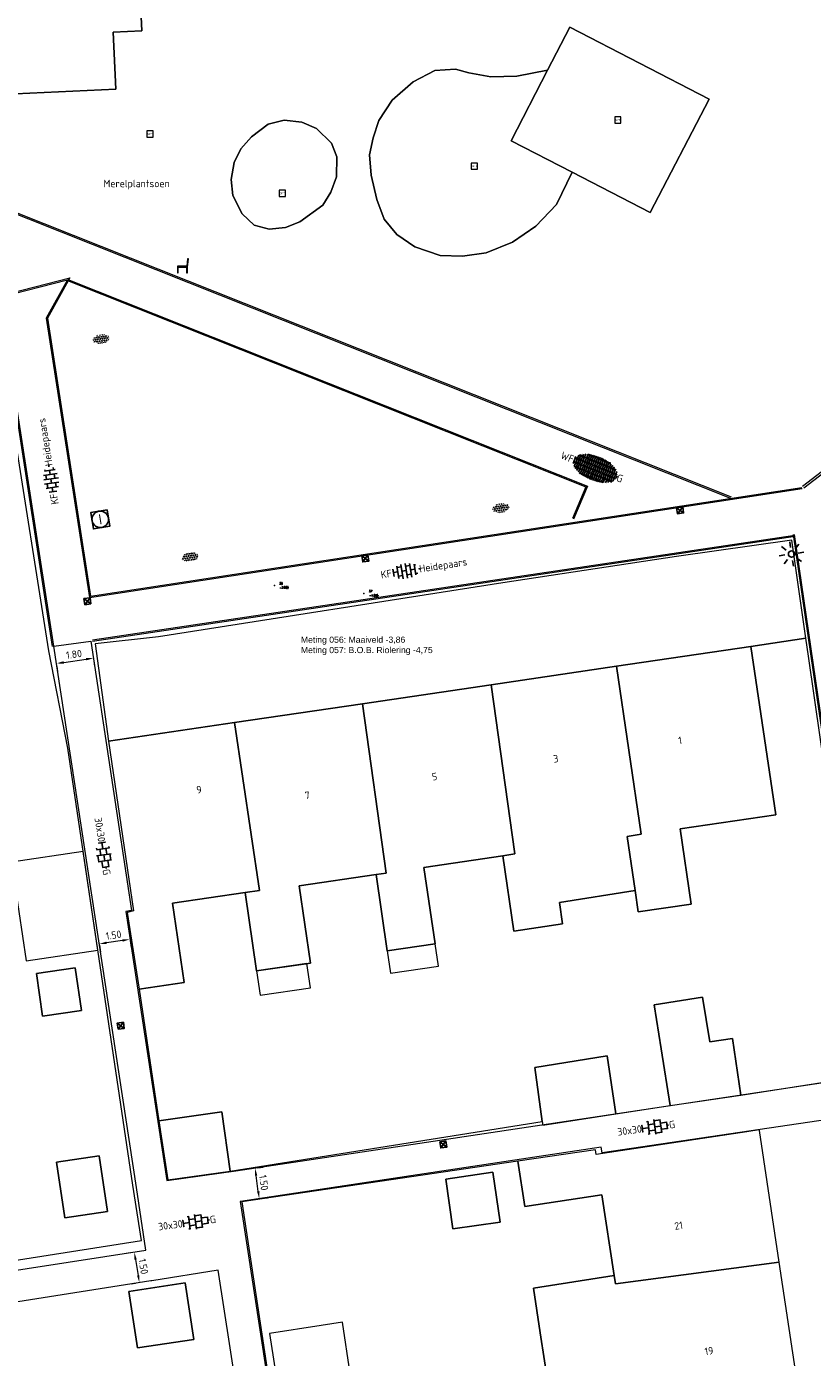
# Model space of a CAD drawing. Header units: metres. Extents: x 102746 to 103541, y 468531 to 469408.
# Tile 12 of 87: x 103033 to 103071, y 468798 to 468862. Entities that reach past the tile are written whole.
import ezdxf
from ezdxf.enums import TextEntityAlignment as Align

# ---------------------------------------------------------------- set-up
doc = ezdxf.new("R2010")
doc.units = ezdxf.units.M
doc.linetypes.add('VH-OPSLUITBAND_100X200', pattern=[16, 8, -2, 4, -2])
doc.linetypes.add('VH-OPSLUITBAND_60X200', pattern=[12, 6, -2, 2, -2])
doc.layers.get('0').update_dxf_attribs({"lineweight": 25})
for name, color, linetype, lineweight in [('B-RO-GR-SIERPLANTSOEN-S', 90, 'Continuous', 25), ('B-RO-IE-MEUBILAIR_WEGMEUBILAIR-S', 7, 'Continuous', 25), ('B-RO-OG-BGT-G', 253, 'Continuous', 13), ('B-RO-RI-GWA_RIOOLPUT-S', 30, 'Continuous', 25), ('B-RO-RI-HWA_KOLK-S', 150, 'Continuous', 25), ('B-RO-VH-KANTOPSLUITING_ACHTERKANTBAND-G', 253, 'Continuous', 18), ('B-RO-VH-KANTOPSLUITING_OPSLUITBAND_100X200-G', 150, 'VH-OPSLUITBAND_100X200', 18), ('B-RO-VH-KANTOPSLUITING_OPSLUITBAND_60X200-G', 150, 'VH-OPSLUITBAND_60X200', 18), ('B-RO-VH-VERHARDING-G', 252, 'Continuous', 18), ('B-RO-VH-VERHARDING_BETONSTRAATSTEEN-S', 252, 'Continuous', 25), ('B-RO-VH-VERHARDING_STRAATBAKSTEEN-S', 252, 'Continuous', 25), ('B-RO-VH-VERHARDING_TEGEL_BETON-S', 252, 'Continuous', 25), ('CALQUE_PTTOPO_ALT', 7, 'Continuous', 0), ('CALQUE_PTTOPO_MAT', 7, 'Continuous', 0), ('PTTOPO', 7, 'Continuous', 0), ('X-XX-AL-M', 7, 'Continuous', 18)]:
    doc.layers.add(name, color=color, linetype=linetype, lineweight=lineweight)
doc.styles.add('ARIAL', font='arial.ttf')
doc.styles.add('NLCS-ISO', font='txt')
doc.styles.add('NLCS-ISO-M200-T18', font='txt', dxfattribs={"height": 0.36})
doc.styles.add('Style-STANDARD', font='STANDARD.shx')
doc.dimstyles.new('NLCS-M200-T18-PIJL_L2_H1', dxfattribs={"dimscale": 0.2, "dimtxt": 2.5, "dimasz": 1.8, "dimexe": 2, "dimexo": 2, "dimgap": 0.7, "dimtad": 1, "dimzin": 0, "dimdsep": 46, "dimtxsty": 'NLCS-ISO-M200-T18', "dimcen": 0, "dimdle": 2, "dimclrd": 256, "dimclre": 256, "dimclrt": 256, "dimadec": 1, "dimazin": 0, "dimtfac": 1, "dimtdec": 3, "dimtofl": 0, "dimtmove": 0, "dimatfit": 3, "dimfxl": 2, "dimfxlon": 1, "dimtfillclr": 256, "dimtolj": 1, "dimtzin": 0, "dimlwd": -1, "dimlwe": -1, "dimarcsym": 0})

# ---------------------------------------------------------------- blocks, each defined once
blk = doc.blocks.new('SIE-WEG_SPEELTOESTEL-SO')
at = {"flags": 128}
blk.add_lwpolyline([(-0.75, -0.75), (0.75, -0.75), (0.75, 0.75), (-0.75, 0.75)], close=True, dxfattribs=at)
at = {"style": 'NLCS-ISO'}
blk.add_text('SPT', height=0.45, dxfattribs=at).set_placement((0, 0), align=Align.MIDDLE_CENTER)
blk = doc.blocks.new('SIE-WEG_ZITBANK-SO')
at = {"color": 0, "linetype": 'ByBlock', "lineweight": 18}
blk.add_lwpolyline([(-0.9124999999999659, -1.631292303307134), (-0.9124999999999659, -0.1999999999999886), (1.087500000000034, -0.1999999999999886), (1.087500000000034, -1.631292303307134), (1.287500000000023, -1.631292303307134), (1.287500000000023, -0.2124515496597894), (1.536122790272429, 1.776530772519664), (1.334566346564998, 1.776530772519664), (1.112500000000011, 0), (-1.112499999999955, 0), (-1.112499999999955, -1.631292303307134)], close=True, dxfattribs=at)
blk = doc.blocks.new('B-SRI-KOLK_STRAAT_300X300-SO')
for p, q in [((-0.7500000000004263, 2.842170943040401e-13), (0.7499999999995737, 1.500000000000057)), ((0.7499999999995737, 2.842170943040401e-13), (-0.7500000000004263, 1.500000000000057))]:
    blk.add_line(p, q)
at = {"flags": 128}
blk.add_lwpolyline([(-0.7500000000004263, 2.842170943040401e-13), (0.7499999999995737, 2.842170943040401e-13), (0.7499999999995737, 1.500000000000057), (-0.7500000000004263, 1.500000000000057)], close=True, dxfattribs=at)
blk = doc.blocks.new('SVH-BSS_KEIFORMAAT_HALFST_KL-SO')
for p, q in [((-3.149999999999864, -1.002284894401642), (-3.149999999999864, 0.8312019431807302)), ((-3.149999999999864, 0), (-2.099999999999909, 0)), ((-2.099999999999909, -1.587293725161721), (-2.099999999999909, 1.416210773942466)), ((-2.100000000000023, 1.049999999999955), (-1.050000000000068, 1.049999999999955)), ((-1.049999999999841, -1.832032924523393), (-1.049999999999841, 1.660949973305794)), ((-1.049999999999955, 0), (0, 0)), ((1.13686837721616e-13, -1.881463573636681), (1.13686837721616e-13, 1.71038062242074)), ((-1.13686837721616e-13, 1.049999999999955), (1.049999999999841, 1.049999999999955)), ((1.050000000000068, -1.753045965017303), (1.050000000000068, 1.581963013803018)), ((1.049999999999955, 0), (2.099999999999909, 0)), ((2.100000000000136, -1.39547945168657), (2.100000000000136, 1.224396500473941)), ((2.099999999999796, 1.049999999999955), (2.405710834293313, 1.049999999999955)), ((3.150000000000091, -0.2628407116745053), (3.150000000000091, 0.09175776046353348)), ((3.149999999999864, 0), (3.162673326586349, 0)), ((-2.100000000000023, -1.050000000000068), (-1.050000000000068, -1.050000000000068)), ((-1.13686837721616e-13, -1.050000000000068), (1.049999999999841, -1.050000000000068)), ((2.099999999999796, -1.050000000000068), (2.638053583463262, -1.050000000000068))]:
    blk.add_line(p, q)
at = {"style": 'NLCS-ISO'}
blk.add_attdef('FORMAAT', text='', height=1.8, dxfattribs=at).set_placement((-3.623289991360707, -0.08554147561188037), align=Align.MIDDLE_RIGHT)
blk.add_attdef('KLEUR', text='', height=1.8, dxfattribs=at).set_placement((3.166509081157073, -0.08554147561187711), align=Align.MIDDLE_LEFT)
at = {"style": 'NLCS-ISO', "flags": 1}
blk.add_attdef('FUNCTIE', text='', height=1.8, dxfattribs=at).set_placement((0.1159930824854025, -3.584775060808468), align=Align.MIDDLE_CENTER)
blk = doc.blocks.new('SVH-SBS_WAALFORMAAT_HALFST-SO')
at = {"ltscale": 0.1}
for p, q in [((-5.693991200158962, 3.507644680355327), (-5.5, 3.507644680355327)), ((-5.5, 2.038013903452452), (-5.5, 3.906192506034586)), ((-5, 1.460024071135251), (-5, 4.484182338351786)), ((-5, 3.507644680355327), (-4.5, 3.507644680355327)), ((-4.5, 1.084720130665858), (-4.5, 4.85948627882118)), ((-4.5, 4.507644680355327), (-4, 4.507644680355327)), ((-4, 0.8041508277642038), (-4, 5.140055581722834)), ((-4, 3.507644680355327), (-3.5, 3.507644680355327)), ((-3.5, 0.5846796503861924), (-3.5, 5.359526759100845)), ((-3.5, 4.507644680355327), (-3, 4.507644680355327)), ((-3, 0.4105536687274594), (-3, 5.533652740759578)), ((-3, 5.507644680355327), (-2.5, 5.507644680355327)), ((-3, 3.507644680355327), (-2.5, 3.507644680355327)), ((-2.5, 0.2729826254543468), (-2.5, 5.671223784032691)), ((-2.5, 4.507644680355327), (-2, 4.507644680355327)), ((-2, 0.166583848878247), (-2, 5.777622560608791)), ((-2, 5.507644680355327), (-1.5, 5.507644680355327)), ((-2, 3.507644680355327), (-1.5, 3.507644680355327)), ((-1.5, 0.08790541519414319), (-1.5, 5.856300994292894)), ((-1.5, 4.507644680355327), (-1, 4.507644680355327)), ((-1, 0.0347189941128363), (-1, 5.909487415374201)), ((-1, 5.507644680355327), (-0.5, 5.507644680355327)), ((-1, 3.507644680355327), (-0.5, 3.507644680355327)), ((-0.5, 0.005653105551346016), (-0.5, 5.938553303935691)), ((-0.5, 4.507644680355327), (0, 4.507644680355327)), ((0, 0), (0, 5.944206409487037)), ((0, 5.507644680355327), (0.5, 5.507644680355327)), ((0, 3.507644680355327), (0.5, 3.507644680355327)), ((0.5, 0.01762528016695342), (0.5, 5.926581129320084)), ((0.5, 4.507644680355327), (1, 4.507644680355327)), ((1, 0.05895143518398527), (1, 5.885254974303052)), ((1, 5.507644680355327), (1.5, 5.507644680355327)), ((1, 3.507644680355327), (1.5, 3.507644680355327)), ((1.5, 0.1250103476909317), (1.5, 5.819196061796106)), ((1.5, 4.507644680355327), (2, 4.507644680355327)), ((2, 0.2175808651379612), (2, 5.726625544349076)), ((2, 5.507644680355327), (2.5, 5.507644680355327)), ((2, 3.507644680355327), (2.5, 3.507644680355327)), ((2.5, 0.3394581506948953), (2.5, 5.604748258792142)), ((2.5, 4.507644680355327), (3, 4.507644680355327)), ((3, 0.4949641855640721), (3, 5.449242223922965)), ((3, 3.507644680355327), (3.5, 3.507644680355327)), ((3.5, 0.6909660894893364), (3.5, 5.253240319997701)), ((3.5, 4.507644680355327), (4, 4.507644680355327)), ((4, 0.9391431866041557), (4, 5.005063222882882)), ((4, 3.507644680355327), (4.5, 3.507644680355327)), ((4.5, 1.262063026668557), (4.5, 4.682143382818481)), ((4.5, 4.507644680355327), (4.716561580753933, 4.507644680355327)), ((5, 1.716109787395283), (5, 4.228096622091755)), ((5, 3.507644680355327), (5.437210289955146, 3.507644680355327)), ((5.5, 2.6675172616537), (5.5, 3.276689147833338)), ((-5.5, 2.507644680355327), (-5, 2.507644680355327)), ((-5, 1.507644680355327), (-4.5, 1.507644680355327)), ((-4.5, 2.507644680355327), (-4, 2.507644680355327)), ((-4, 1.507644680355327), (-3.5, 1.507644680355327)), ((-3.5, 2.507644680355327), (-3, 2.507644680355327)), ((-3.292851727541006, 0.5076446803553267), (-3, 0.5076446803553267)), ((-3, 1.507644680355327), (-2.5, 1.507644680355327)), ((-2.5, 2.507644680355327), (-2, 2.507644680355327)), ((-2.5, 0.5076446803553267), (-2, 0.5076446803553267)), ((-2, 1.507644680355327), (-1.5, 1.507644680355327)), ((-1.5, 2.507644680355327), (-1, 2.507644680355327)), ((-1.5, 0.5076446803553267), (-1, 0.5076446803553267)), ((-1, 1.507644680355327), (-0.5, 1.507644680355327)), ((-0.5, 2.507644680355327), (0, 2.507644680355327)), ((-0.5, 0.5076446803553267), (0, 0.5076446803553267)), ((0, 1.507644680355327), (0.5, 1.507644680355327)), ((0.5, 2.507644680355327), (1, 2.507644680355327)), ((0.5, 0.5076446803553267), (1, 0.5076446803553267)), ((1, 1.507644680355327), (1.5, 1.507644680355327)), ((1.5, 2.507644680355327), (2, 2.507644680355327)), ((1.5, 0.5076446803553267), (2, 0.5076446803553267)), ((2, 1.507644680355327), (2.5, 1.507644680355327)), ((2.5, 2.507644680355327), (3, 2.507644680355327)), ((2.5, 0.5076446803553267), (3, 0.5076446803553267)), ((3, 1.507644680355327), (3.5, 1.507644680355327)), ((3.5, 2.507644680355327), (4, 2.507644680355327)), ((4, 1.507644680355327), (4.5, 1.507644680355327)), ((4.5, 2.507644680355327), (5, 2.507644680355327))]:
    blk.add_line(p, q, dxfattribs=at)
for centre in [(-5.25, 3.507644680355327), (-4.75, 4.507644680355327), (-4.25, 3.507644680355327), (-3.75, 4.507644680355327), (-3.25, 3.507644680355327), (-2.75, 4.507644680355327), (-2.25, 5.507644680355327), (-2.25, 3.507644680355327), (-1.75, 4.507644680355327), (-1.25, 5.507644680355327), (-1.25, 3.507644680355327), (-0.75, 4.507644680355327), (-0.25, 5.507644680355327), (-0.25, 3.507644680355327), (0.25, 4.507644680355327), (0.75, 5.507644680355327), (0.75, 3.507644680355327), (1.25, 4.507644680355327), (1.75, 5.507644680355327), (1.75, 3.507644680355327), (2.25, 4.507644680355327), (2.75, 5.507644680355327), (2.75, 3.507644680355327), (3.25, 4.507644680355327), (3.75, 3.507644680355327), (4.25, 4.507644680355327), (4.75, 3.507644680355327), (-4.75, 2.507644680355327), (-4.25, 1.507644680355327), (-3.75, 2.507644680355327), (-3.25, 1.507644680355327), (-2.75, 2.507644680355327), (-2.75, 0.5076446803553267), (-2.25, 1.507644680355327), (-1.75, 2.507644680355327), (-1.75, 0.5076446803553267), (-1.25, 1.507644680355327), (-0.75, 2.507644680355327), (-0.75, 0.5076446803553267), (-0.25, 1.507644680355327), (0.25, 2.507644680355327), (0.25, 0.5076446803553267), (0.75, 1.507644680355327), (1.25, 2.507644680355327), (1.25, 0.5076446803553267), (1.75, 1.507644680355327), (2.25, 2.507644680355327), (2.25, 0.5076446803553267), (2.75, 1.507644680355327), (3.25, 2.507644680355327), (3.75, 1.507644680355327), (4.25, 2.507644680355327), (4.75, 1.507644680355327), (5.25, 2.507644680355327)]:
    blk.add_circle(centre, 0.08813061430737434, dxfattribs=at)
at = {"style": 'NLCS-ISO'}
blk.add_attdef('FORMAAT', text='', height=1.8, dxfattribs=at).set_placement((-5.793991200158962, 2.972103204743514), align=Align.MIDDLE_RIGHT)
blk.add_attdef('KLEUR', text='', height=1.8, dxfattribs=at).set_placement((5.6, 2.972103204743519), align=Align.MIDDLE_LEFT)
at = {"style": 'NLCS-ISO', "flags": 1}
blk.add_attdef('FUNCTIE', text='', height=1.8, dxfattribs=at).set_placement((0.1159930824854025, -3.584775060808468), align=Align.MIDDLE_CENTER)
blk = doc.blocks.new('SVH-TEGEL_300X300_DUN_HALFST_KL-SO')
for p, q in [((-3.08021532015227, 0.7500000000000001), (-2.999999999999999, 0.7500000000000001)), ((-2.999999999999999, -0.8349495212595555), (-2.999999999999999, 0.834949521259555)), ((-2.999999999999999, 0), (-1.499999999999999, 0)), ((-1.83708385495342, 1.5), (-1.499999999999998, 1.5)), ((-1.499999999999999, -1.600165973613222), (-1.499999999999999, 1.600165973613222)), ((-1.499999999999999, 0.7500000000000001), (1.110223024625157e-15, 0.7500000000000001)), ((1.110223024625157e-15, -1.78372119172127), (1.110223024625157e-15, 1.78372119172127)), ((2.220446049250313e-15, 1.5), (1.500000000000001, 1.5)), ((0, 0), (1.500000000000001, 0)), ((1.500000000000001, -1.600165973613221), (1.500000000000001, 1.600165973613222)), ((1.500000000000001, 0.7500000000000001), (3, 0.7500000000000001)), ((3, -0.8349495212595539), (3, 0.8349495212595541)), ((3, 0), (3.39489953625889, 0)), ((-3.08021532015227, -0.7500000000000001), (-3, -0.7500000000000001)), ((-1.837083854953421, -1.5), (-1.499999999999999, -1.5)), ((-1.5, -0.7500000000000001), (0, -0.7500000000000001)), ((1.110223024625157e-15, -1.5), (1.500000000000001, -1.5)), ((1.499999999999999, -0.7500000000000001), (3, -0.7500000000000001))]:
    blk.add_line(p, q)
at = {"style": 'NLCS-ISO'}
blk.add_attdef('FORMAAT', text='', height=1.8, dxfattribs=at).set_placement((-3.18021532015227, -2.887924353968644e-16), align=Align.MIDDLE_RIGHT)
blk.add_attdef('KLEUR', text='', height=1.8, dxfattribs=at).set_placement((3.49489953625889, -6.891423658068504e-16), align=Align.MIDDLE_LEFT)
at = {"style": 'NLCS-ISO', "flags": 1}
blk.add_attdef('FUNCTIE', text='', height=1.8, dxfattribs=at).set_placement((0.1159930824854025, -3.584775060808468), align=Align.MIDDLE_CENTER)
blk = doc.blocks.new('SGR-SIERPLANTSOEN-SO')
at = {"ltscale": 0.1}
h = blk.add_hatch(dxfattribs=at)
h.set_pattern_fill('GR-SIERPLANTSOEN', color=256, scale=0.1, style=0, pattern_type=2)
h.set_pattern_definition([(30, (-2.066961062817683, -1.090504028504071), (0.2886752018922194, 0.4999998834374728), [0.2, -0.8]), (90, (-1.980358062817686, -1.140504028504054), (-0.288675, 0.5), [0.2, -0.8]), (150, (-1.893755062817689, -1.090504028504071), (-0.5773502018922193, 1.165625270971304e-07), [0.2, -0.8])])
edge = h.paths.add_edge_path()
edge.add_ellipse((0, 0), major_axis=(1.980358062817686, 0), ratio=0.5254120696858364, start_angle=0, end_angle=360, ccw=False)
at = {"ltscale": 0.1, "style": 'NLCS-ISO'}
blk.add_attdef('TYPE', text='', height=0.5, dxfattribs=at).set_placement((3.470943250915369, -0.01606055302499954), align=Align.MIDDLE_CENTER)
blk = doc.blocks.new('B-SIE-WEG_LICHTMAST_SPOT-SO')
for p, q in [((-3.000000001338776, 4.656612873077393e-09), (-1.624763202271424, 2.328306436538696e-09)), ((-2.121320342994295, 2.121320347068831), (-1.148881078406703, 1.148881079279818)), ((-8.731149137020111e-10, 1.624763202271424), (-2.91038304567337e-10, 3.000000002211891)), ((1.148881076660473, 1.148881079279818), (2.121320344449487, 2.121320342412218)), ((-2.121320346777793, -2.121320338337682), (-1.148881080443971, -1.148881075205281)), ((-3.783497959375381e-09, -2.999999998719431), (-2.91038304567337e-09, -1.624763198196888)), ((1.148881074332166, -1.148881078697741), (2.12132034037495, -2.121320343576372)), ((1.624763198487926, -1.746229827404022e-09), (2.99999999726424, -1.164153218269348e-09))]:
    blk.add_line(p, q)
blk.add_circle((0, 0), 0.7698654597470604)
at = {"style": 'NLCS-ISO'}
blk.add_attdef('TYPE', text='', height=1.8, dxfattribs=at).set_placement((-2.91038304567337e-10, 3.000000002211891), align=Align.BOTTOM_CENTER)
blk = doc.blocks.new('*D227')
at = {"layer": 'Defpoints', "color": 0, "transparency": 16777216}
for p in [(103038.3265210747, 468802.9667029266, -3.71768039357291), (103038.0187656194, 468801.3942105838), (103038.5755320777, 468801.4879669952, -3.71768039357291)]:
    blk.add_point(p, dxfattribs=at)
at = {"layer": 'X-XX-AL-M', "transparency": 16777216}
for p, q in [((103037.5734371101, 468802.8398877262), (103037.375308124, 468802.806523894)), ((103037.8295349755, 468802.517944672), (103037.9589852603, 468801.749212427)), ((103037.8224481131, 468801.3611517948), (103037.624319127, 468801.3277879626))]:
    blk.add_line(p, q, dxfattribs=at)
for points in [[(103037.8887019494, 468802.5279080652), (103037.7703680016, 468802.5079812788), (103037.7697546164, 468802.8729465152)], [(103038.0181522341, 468801.7591758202), (103037.8998182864, 468801.7392490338), (103038.0187656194, 468801.3942105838)]]:
    blk.add_solid(points, dxfattribs=at)
at = {"layer": 'X-XX-AL-M', "transparency": 16777216, "insert": (103038.2098173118, 468802.1867166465), "char_height": 0.36, "attachment_point": 5, "rotation": 279.55861728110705, "style": 'NLCS-ISO-M200-T18'}
blk.add_mtext('\\A1;1.50', dxfattribs=at)
blk = doc.blocks.new('*D229')
at = {"layer": 'Defpoints', "color": 0, "transparency": 16777216}
for p in [(103042.6838113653, 468806.8146466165, -3.71768039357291), (103043.6163602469, 468806.9447362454), (103042.8910357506, 468805.3291564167, -3.71768039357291)]:
    blk.add_point(p, dxfattribs=at)
at = {"layer": 'X-XX-AL-M', "transparency": 16777216}
for p, q in [((103043.7435770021, 468806.9624828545), (103044.012524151, 468807.0000007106)), ((103043.7738466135, 468805.8157935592), (103043.6660982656, 468806.5881887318)), ((103043.9508013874, 468805.4769926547), (103044.2197485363, 468805.5145105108))]:
    blk.add_line(p, q, dxfattribs=at)
for points in [[(103043.7255228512, 468806.5964784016), (103043.60667368, 468806.579899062), (103043.6163602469, 468806.9447362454)], [(103043.8332711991, 468805.824083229), (103043.7144220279, 468805.8075038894), (103043.8235846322, 468805.4592460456)]]:
    blk.add_solid(points, dxfattribs=at)
at = {"layer": 'X-XX-AL-M', "transparency": 16777216, "insert": (103044.0369035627, 468806.2462027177), "char_height": 0.36, "attachment_point": 5, "rotation": 277.94145462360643, "style": 'NLCS-ISO-M200-T18'}
blk.add_mtext('\\A1;1.50', dxfattribs=at)
blk = doc.blocks.new('*D231')
at = {"layer": 'Defpoints', "color": 0, "transparency": 16777216}
for p in [(103033.8782077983, 468832.2220261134, -3.71768039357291), (103035.6729931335, 468832.4768365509, -3.71768039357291), (103035.7910736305, 468831.6451235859)]:
    blk.add_point(p, dxfattribs=at)
at = {"layer": 'X-XX-AL-M', "transparency": 16777216}
for p, q in [((103034.3527141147, 468831.440915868), (103035.4346478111, 468831.5945208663)), ((103035.8117175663, 468831.4997157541), (103035.8472988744, 468831.2490948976)), ((103034.0169322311, 468831.2449053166), (103034.0525135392, 468830.9942844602))]:
    blk.add_line(p, q, dxfattribs=at)
for points in [[(103034.3442803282, 468831.5003201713), (103034.3611479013, 468831.3815115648), (103033.9962882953, 468831.3903131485)], [(103035.4262140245, 468831.6539251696), (103035.4430815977, 468831.5351165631), (103035.7910736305, 468831.6451235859)]]:
    blk.add_solid(points, dxfattribs=at)
at = {"layer": 'X-XX-AL-M', "transparency": 16777216, "insert": (103034.8487007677, 468831.8345413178), "char_height": 0.36, "width": 0.1295999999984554, "attachment_point": 5, "rotation": 8.080432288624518, "style": 'NLCS-ISO-M200-T18'}
blk.add_mtext('\\A1;1.80', dxfattribs=at)
blk = doc.blocks.new('*D232')
at = {"layer": 'Defpoints', "color": 0, "transparency": 16777216}
for p in [(103037.3533185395, 468819.3763183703, -3.71768039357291), (103035.8695998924, 468819.1558411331, -3.71768039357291), (103036.0703518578, 468817.8048652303)]:
    blk.add_point(p, dxfattribs=at)
at = {"layer": 'X-XX-AL-M', "transparency": 16777216}
for p, q in [((103037.1979805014, 468817.9724282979), (103036.4264418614, 468817.8577793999)), ((103037.5624145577, 468817.9691905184), (103037.6128640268, 468817.629686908)), ((103036.0786959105, 468817.7487132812), (103036.1291453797, 468817.4092096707))]:
    blk.add_line(p, q, dxfattribs=at)
for points in [[(103037.1891614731, 468818.0317766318), (103037.2067995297, 468817.9130799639), (103037.554070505, 468818.0253424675)], [(103036.4176228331, 468817.9171277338), (103036.4352608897, 468817.798431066), (103036.0703518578, 468817.8048652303)]]:
    blk.add_solid(points, dxfattribs=at)
at = {"layer": 'X-XX-AL-M', "transparency": 16777216, "insert": (103036.7651763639, 468818.2316282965), "char_height": 0.36, "attachment_point": 5, "rotation": 8.452173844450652, "style": 'NLCS-ISO-M200-T18'}
blk.add_mtext('\\A1;1.50', dxfattribs=at)
blk = doc.blocks.new('SRI-PUT_INSPECTIE-SO')
at = {"lineweight": -3, "flags": 128}
blk.add_lwpolyline([(-1.999999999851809, -2.000000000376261), (2.000000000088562, -2.000000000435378), (2.000000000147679, 1.999999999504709), (-2.00000000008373, 1.999999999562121)], close=True, dxfattribs=at)
at = {"lineweight": -3, "ltscale": 1.5}
blk.add_circle((0, -7.105427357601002e-14), 1.999999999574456, dxfattribs=at)
at = {"ltscale": 0.1, "style": 'NLCS-ISO'}
blk.add_text('I', height=2.5, dxfattribs=at).set_placement((-0.002795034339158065, -0.007140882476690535), align=Align.MIDDLE_CENTER)
blk = doc.blocks.new('PTTOPO')
at = {"layer": 'PTTOPO'}
blk.add_point((0, 0), dxfattribs=at)
at = {"layer": 'CALQUE_PTTOPO_ALT', "style": 'Style-STANDARD', "width": 0.8}
blk.add_attdef('ALT', text='', height=0.09999999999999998, dxfattribs=at).set_placement((0.25, -0.1), align=Align.MIDDLE_LEFT)
at = {"layer": 'CALQUE_PTTOPO_MAT', "style": 'Style-STANDARD', "width": 0.8}
blk.add_attdef('MAT', text='', height=0.09999999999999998, dxfattribs=at).set_placement((0.25, 0.1), align=Align.MIDDLE_LEFT)

msp = doc.modelspace()

# ---------------------------------------------------------------- linework, layer by layer
at = {"layer": 'B-RO-OG-BGT-G', "color": 252, "flags": 128}
for points in [[(103036.88, 468859.21), (103027.834, 468858.788), (103027.486, 468866.266), (103036.346, 468866.678), (103036.423, 468865.025), (103037.984, 468865.098), (103038.127, 468862.031), (103036.752, 468861.967)], [(103027.486, 468866.266), (103027.834, 468858.788), (103036.88, 468859.21), (103036.752, 468861.967), (103038.127, 468862.031), (103037.984, 468865.098), (103036.423, 468865.025), (103036.346, 468866.678)], [(103058.975, 468855.178), (103058.217, 468853.627), (103057.219, 468852.57), (103056.084, 468851.787), (103054.812, 468851.278), (103053.657, 468851.121), (103052.583, 468851.154), (103051.356, 468851.57), (103050.474, 468852.164), (103049.863, 468852.915), (103049.512, 468853.869), (103049.233, 468855.033), (103049.166, 468856.017), (103049.34, 468856.844), (103049.611, 468857.691), (103050.25, 468858.67), (103051.267, 468859.565), (103052.318, 468860.113), (103053.325, 468860.18), (103053.973, 468859.99), (103055.025, 468859.81), (103056.286, 468859.832), (103057.78, 468860.128), (103058.859, 468862.215), (103065.6, 468858.729), (103062.753, 468853.224)], [(103065.6, 468858.729), (103058.859, 468862.215), (103057.78, 468860.128), (103056.013, 468856.71), (103058.975, 468855.178), (103062.753, 468853.224)], [(103057.78, 468860.128), (103056.286, 468859.832), (103055.025, 468859.81), (103053.973, 468859.99), (103053.325, 468860.18), (103052.318, 468860.113), (103051.267, 468859.565), (103050.25, 468858.67), (103049.611, 468857.691), (103049.34, 468856.844), (103049.166, 468856.017), (103049.233, 468855.033), (103049.512, 468853.869), (103049.863, 468852.915), (103050.474, 468852.164), (103051.356, 468851.57), (103052.583, 468851.154), (103053.657, 468851.121), (103054.812, 468851.278), (103056.084, 468851.787), (103057.219, 468852.57), (103058.217, 468853.627), (103058.975, 468855.178), (103056.013, 468856.71)], [(103044.259, 468857.503), (103045.019, 468857.705), (103045.88, 468857.604), (103046.596, 468857.302), (103047.323, 468856.597), (103047.569, 468855.926), (103047.558, 468854.953), (103047.278, 468854.214), (103046.898, 468853.588), (103045.791, 468852.782), (103045.086, 468852.503), (103044.304, 468852.424), (103043.566, 468852.614), (103042.995, 468853.163), (103042.537, 468854.058), (103042.459, 468854.83), (103042.604, 468855.657), (103042.931, 468856.317), (103043.443, 468856.899)], [(103042.931, 468856.317), (103042.604, 468855.657), (103042.459, 468854.83), (103042.537, 468854.058), (103042.995, 468853.163), (103043.566, 468852.614), (103044.304, 468852.424), (103045.086, 468852.503), (103045.791, 468852.782), (103046.898, 468853.588), (103047.278, 468854.214), (103047.558, 468854.953), (103047.569, 468855.926), (103047.323, 468856.597), (103046.596, 468857.302), (103045.88, 468857.604), (103045.019, 468857.705), (103044.259, 468857.503), (103043.443, 468856.899)], [(103034.556, 468827.286), (103033.629, 468831.994), (103031.866, 468843.139), (103031.465, 468846.087), (103019.967, 468844.652), (103020.779, 468839.518), (103021.509, 468834.901), (103022.239, 468830.284), (103023.001, 468825.467), (103023.732, 468820.849), (103024.494, 468816.031), (103024.54, 468815.737), (103019.758, 468814.981), (103020.44, 468810.672), (103021.17, 468806.056), (103021.985, 468800.901), (103038.125, 468803.438), (103037.702, 468806.123)], [(103055.055, 468830.358), (103061.124, 468831.252), (103067.626, 468832.21), (103070.293, 468832.622), (103069.615, 468837.356), (103064.016, 468836.568), (103055.622, 468835.298), (103038.949, 468832.677), (103035.879, 468832.337), (103036.514, 468827.627), (103042.628, 468828.528), (103048.823, 468829.44)], [(103070.42, 468831.738), (103070.293, 468832.622), (103067.626, 468832.21), (103068.826, 468824.064), (103064.196, 468823.382), (103064.733, 468819.737), (103062.17, 468819.359), (103062.017, 468820.398), (103058.354, 468819.812), (103058.507, 468818.773), (103056.145, 468818.425), (103055.608, 468822.07), (103051.789, 468821.508), (103052.333, 468817.816), (103050.02, 468817.476), (103049.475, 468821.172), (103045.756, 468820.624), (103046.307, 468816.881), (103043.694, 468816.496), (103043.134, 468820.294), (103039.616, 468819.776), (103040.182, 468815.933), (103038.000698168, 468815.6119309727), (103038.000698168, 468815.6119309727), (103038.9519186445, 468809.24492425), (103042.015, 468809.669), (103042.412, 468806.8), (103057.523, 468809.21), (103057.166, 468811.817), (103060.673, 468812.379), (103061.087, 468809.573), (103063.715, 468809.981), (103063.275, 468812.726), (103062.934, 468814.856), (103065.286, 468815.233), (103065.633, 468813.07), (103066.734, 468813.23), (103067.136, 468810.48), (103073.328, 468811.443)], [(103061.124, 468831.252), (103062.32, 468823.126), (103061.633, 468823.006), (103062.017, 468820.398), (103062.17, 468819.359), (103064.733, 468819.737), (103064.196, 468823.382), (103068.826, 468824.064), (103067.626, 468832.21)], [(103062.017, 468820.398), (103061.633, 468823.006), (103062.32, 468823.126), (103061.124, 468831.252), (103055.055, 468830.358), (103056.195, 468822.177), (103055.608, 468822.07), (103056.145, 468818.425), (103058.507, 468818.773), (103058.354, 468819.812)], [(103048.823, 468829.44), (103049.962, 468821.24), (103049.475, 468821.172), (103050.02, 468817.476), (103052.333, 468817.816), (103051.789, 468821.508), (103055.608, 468822.07), (103056.195, 468822.177), (103055.055, 468830.358)], [(103043.134, 468820.294), (103043.694, 468816.496), (103046.307, 468816.881), (103045.756, 468820.624), (103049.475, 468821.172), (103049.962, 468821.24), (103048.823, 468829.44), (103042.628, 468828.528), (103043.824, 468820.396)], [(103038.000698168, 468815.6119309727), (103038.000698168, 468815.6119309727), (103040.182, 468815.933), (103039.616, 468819.776), (103043.134, 468820.294), (103043.824, 468820.396), (103042.628, 468828.528), (103036.514, 468827.627), (103037.724, 468819.415), (103037.4245368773, 468819.333), (103038.000698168, 468815.6119309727)], [(103036.011, 468817.497), (103035.301, 468822.275), (103031.83, 468821.759), (103032.54, 468816.981)], [(103050.02, 468817.476), (103050.181, 468816.382), (103052.494, 468816.722), (103052.333, 468817.816)], [(103033.325, 468814.306), (103033.031, 468816.376), (103034.913, 468816.644), (103035.207, 468814.574)], [(103033.325, 468814.306), (103035.207, 468814.574), (103034.913, 468816.644), (103033.031, 468816.376)], [(103043.694, 468816.496), (103043.867, 468815.321), (103046.299, 468815.679), (103046.126, 468816.854)], [(103063.715, 468809.981), (103067.136, 468810.48), (103066.734, 468813.23), (103065.633, 468813.07), (103065.286, 468815.233), (103062.934, 468814.856), (103063.275, 468812.726)], [(103061.087, 468809.573), (103060.673, 468812.379), (103057.166, 468811.817), (103057.523, 468809.21), (103057.548, 468809.026)], [(103042.412, 468806.8), (103042.015, 468809.669), (103038.9519186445, 468809.24492425), (103039.3993841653, 468806.3829110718)], [(103067.436, 468808.705), (103060.135, 468807.606), (103060.101, 468807.8305), (103056.345, 468807.285), (103056.686, 468805.08), (103060.403, 468805.655), (103061.009, 468801.739), (103061.072, 468801.337), (103068.992, 468802.399), (103068.034, 468808.77), (103068.03, 468808.794)], [(103034.002, 468807.235), (103036.072, 468807.546), (103036.476, 468804.851), (103034.406, 468804.541)], [(103036.476, 468804.851), (103036.072, 468807.546), (103034.002, 468807.235), (103034.406, 468804.541)], [(103055.137, 468806.744), (103055.481, 468804.327), (103053.2, 468804.003), (103052.856, 468806.419)], [(103053.2, 468804.003), (103055.481, 468804.327), (103055.137, 468806.744), (103052.856, 468806.419)], [(103058.059, 468794.907), (103061.974, 468795.513), (103062.068, 468794.91), (103069.96, 468795.968), (103068.992, 468802.399), (103061.072, 468801.337), (103061.009, 468801.739), (103057.093, 468801.133), (103057.428, 468798.973)], [(103040.649, 468798.652), (103037.917, 468798.237), (103037.502, 468800.97), (103040.234, 468801.385)], [(103037.502, 468800.97), (103037.917, 468798.237), (103040.649, 468798.652), (103040.234, 468801.385)], [(103046.811, 468799.32), (103044.323, 468798.935), (103044.708, 468796.447), (103047.196, 468796.832), (103048.23, 468796.992), (103047.845, 468799.48)]]:
    msp.add_lwpolyline(points, close=True, dxfattribs=at)
msp.add_lwpolyline([(103058.059, 468794.907), (103057.428, 468798.973), (103057.093, 468801.133), (103061.009, 468801.739), (103060.403, 468805.655), (103056.686, 468805.08), (103056.345, 468807.285), (103056.345, 468807.285), (103042.974, 468805.32), (103045.174, 468790.776)], dxfattribs=at)
at = {"layer": 'B-RO-VH-KANTOPSLUITING_ACHTERKANTBAND-G', "linetype": 'Continuous'}
for points, elevation in [([(103066.657642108, 468839.385513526), (103026.485993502, 468855.368226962), (103025.743928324, 468853.4351984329), (103006.260265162, 468861.246865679)], -3.79848843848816), ([(103033.87332533, 468832.222586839), (103031.240892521, 468849.12943343), (103034.530012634, 468849.968519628), (103033.504536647, 468848.1179284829), (103035.599285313, 468834.585977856), (103070.103791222, 468839.85779262)], -3.77553254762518), ([(103034.552115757, 468849.990208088), (103059.7088113, 468839.970173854), (103059.035724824, 468838.384780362)], -3.81492423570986), ([(103070.184101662, 468839.899434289), (103078.498904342, 468846.27665584), (103078.207619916, 468848.254492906)], -3.85549843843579), ([(103069.759678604, 468837.594504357), (103035.739985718, 468832.513534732)], -3.7862566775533), ([(103076.746757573, 468771.86589458), (103074.047044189, 468790.399220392), (103076.464992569, 468790.729030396), (103073.817379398, 468809.63142627), (103069.741657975, 468837.638867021)], -3.76949546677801)]:
    msp.add_lwpolyline(points, dxfattribs=dict(at, elevation=elevation))
at = {"layer": 'B-RO-VH-KANTOPSLUITING_OPSLUITBAND_100X200-G', "linetype": 'Continuous', "elevation": -3.85549843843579}
msp.add_lwpolyline([(103070.1232432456, 468839.9787832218), (103078.3914076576, 468846.3202345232), (103078.1086870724, 468848.2399226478)], dxfattribs=at)
at = {"layer": 'B-RO-VH-KANTOPSLUITING_OPSLUITBAND_60X200-G', "linetype": 'Continuous'}
for points in [[(103066.6798226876, 468839.4412631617, -3.79848843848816), (103026.4517445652, 468855.4464276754, -3.87094917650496), (103025.7097371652, 468853.5135496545, -3.78498146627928), (103006.2825934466, 468861.302556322, -3.94099430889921)], [(103033.8140396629, 468832.2133559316, -3.77553254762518), (103031.173216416, 468849.1740902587, -3.78576404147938), (103034.6498645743, 468850.0610166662, -3.8041556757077), (103033.5669722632, 468848.1068110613, -3.82407198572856), (103035.6494184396, 468834.6543337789, -3.92117985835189), (103070.0947292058, 468839.9171043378, -3.77753468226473)], [(103034.529913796, 468849.9344669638, -3.81492423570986), (103059.6296026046, 468839.9371387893, -3.84509718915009), (103058.9804961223, 468838.4082279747, -3.84345421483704)], [(103069.7685415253, 468837.5351625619, -3.7862566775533), (103035.7488486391, 468832.4541929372, -3.77700434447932)], [(103076.6873841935, 468771.857245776, -3.76949546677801), (103073.978943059, 468790.4504869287, -3.74630431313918), (103076.3972198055, 468790.780341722, -3.79316113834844), (103073.7579816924, 468809.6229446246, -3.84863729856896), (103069.6822833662, 468837.6302266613, -3.84279799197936)]]:
    msp.add_polyline3d(points, dxfattribs=at)
at = {"layer": 'B-RO-VH-VERHARDING-G', "elevation": -3.71768039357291, "flags": 128}
msp.add_lwpolyline([(103012.6816051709, 468797.4087457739), (103012.3574629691, 468799.4329571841), (103024.9615650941, 468801.4512846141), (103025.0503464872, 468800.9160216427), (103038.3265210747, 468802.9667029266), (103037.8729984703, 468806.0108776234), (103033.8782077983, 468832.2220261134), (103035.6729931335, 468832.4768365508), (103037.6365486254, 468819.4194849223), (103037.3533185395, 468819.3763183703), (103039.3389334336, 468806.3480395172), (103042.6827749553, 468806.8145020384), (103073.491863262, 468811.451650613), (103073.7535412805, 468809.653458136), (103060.4159753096, 468807.6915812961), (103060.3754878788, 468807.9605786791), (103042.9060288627, 468805.3312091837), (103042.8910357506, 468805.3291564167), (103049.9992193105, 468758.9734287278), (103048.5167806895, 468758.7445712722), (103041.8378870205, 468802.0083018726), (103038.6250687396, 468801.4859312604), (103038.5755320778, 468801.4879669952)], close=True, dxfattribs=at)

# ---------------------------------------------------------------- block references
at = {"layer": 'B-RO-GR-SIERPLANTSOEN-S', "xscale": 0.2, "yscale": 0.2, "zscale": 0.2, "rotation": 7.963653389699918}
for p in [(103036.1709206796, 468847.1061874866), (103055.5174874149, 468838.9148772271), (103040.4772059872, 468836.5434487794)]:
    msp.add_blockref('SGR-SIERPLANTSOEN-SO', p, dxfattribs=at)
at = {"layer": 'B-RO-IE-MEUBILAIR_WEGMEUBILAIR-S', "xscale": 0.2, "yscale": 0.2, "zscale": 0.2, "rotation": 8.27972291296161}
msp.add_blockref('B-SIE-WEG_LICHTMAST_SPOT-SO', (103069.595, 468836.69), dxfattribs=at)
at = {"layer": 'B-RO-OG-BGT-G', "color": 252, "xscale": 0.2, "yscale": 0.2, "zscale": 0.2}
for name, p in [('SIE-WEG_SPEELTOESTEL-SO', (103061.185, 468857.711)), ('SIE-WEG_SPEELTOESTEL-SO', (103038.528, 468857.032)), ('SIE-WEG_SPEELTOESTEL-SO', (103054.238, 468855.473)), ('SIE-WEG_SPEELTOESTEL-SO', (103044.94, 468854.161)), ('SIE-WEG_ZITBANK-SO', (103040.084, 468850.629))]:
    msp.add_blockref(name, p, dxfattribs=at)
at = {"layer": 'B-RO-RI-GWA_RIOOLPUT-S', "xscale": 0.2, "yscale": 0.2, "zscale": 0.2, "rotation": 189.2905877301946}
msp.add_blockref('SRI-PUT_INSPECTIE-SO', (103036.121, 468838.368, -3.842), dxfattribs=at)
at = {"layer": 'B-RO-RI-HWA_KOLK-S', "xscale": 0.2, "yscale": 0.2, "zscale": 0.2}
for p, rotation in [((103064.1743027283, 468838.9518481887, -3.77553254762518), 188.6868300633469), ((103048.9326963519, 468836.6231399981, -3.77553254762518), 188.6868300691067), ((103035.6494184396, 468834.4278556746, -3.92117985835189), 98.79955354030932), ((103037.1367247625, 468813.6934952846), 7.888514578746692), ((103052.5865890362, 468808.0726819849, -3.816), 278.5609125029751)]:
    msp.add_blockref('B-SRI-KOLK_STRAAT_300X300-SO', p, dxfattribs=dict(at, rotation=rotation))
at = {"layer": 'B-RO-VH-VERHARDING_BETONSTRAATSTEEN-S'}
for p, xscale, yscale, zscale, rotation in [((103033.7216195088, 468840.3286958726), 0.2, 0.2, 0.2, 98.9373601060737), ((103050.9409223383, 468835.889603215), 0.1999999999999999, 0.1999999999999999, 0.1999999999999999, 8.789891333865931)]:
    msp.add_blockref('SVH-BSS_KEIFORMAAT_HALFST_KL-SO', p, dxfattribs=dict(at, xscale=xscale, yscale=yscale, zscale=zscale, rotation=rotation)).add_auto_attribs({'FORMAAT': 'KF', 'KLEUR': 'Heidepaars'})
at = {"layer": 'B-RO-VH-VERHARDING_STRAATBAKSTEEN-S', "xscale": 0.2, "yscale": 0.2, "zscale": 0.2, "rotation": 338.0550160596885}
msp.add_blockref('SVH-SBS_WAALFORMAAT_HALFST-SO', (103059.8829260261, 468840.2797052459), dxfattribs=at).add_auto_attribs({'FORMAAT': 'WF', 'KLEUR': 'G'})
at = {"layer": 'B-RO-VH-VERHARDING_TEGEL_BETON-S', "xscale": 0.2, "yscale": 0.2, "zscale": 0.2}
for p, rotation in [((103036.2957260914, 468822.121838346), 278.820427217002), ((103062.9690530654, 468808.9407617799), 7.785617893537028), ((103040.736350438, 468804.3461017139), 7.642197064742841)]:
    msp.add_blockref('SVH-TEGEL_300X300_DUN_HALFST_KL-SO', p, dxfattribs=dict(at, rotation=rotation)).add_auto_attribs({'FORMAAT': '30x30', 'KLEUR': 'G'})
at = {"layer": 'PTTOPO'}
for p, values in [((103044.5508634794, 468835.1645202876, -3.859823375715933), {'ALT': '-3.860', 'MAT': '56'}), ((103048.8902133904, 468834.7851686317, -4.625010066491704), {'ALT': '-4.625', 'MAT': '57'})]:
    msp.add_blockref('PTTOPO', p, dxfattribs=at).add_auto_attribs(values)

# ---------------------------------------------------------------- texts
at = {"insert": (103045.8358278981, 468832.6905737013), "char_height": 0.3, "attachment_point": 1, "style": 'ARIAL'}
msp.add_mtext('Meting 056: Maaiveld -3,86^JMeting 057: B.O.B. Riolering -4,75^J', dxfattribs=at)
at = {"layer": 'B-RO-OG-BGT-G', "color": 252, "style": 'NLCS-ISO-M200-T18'}
msp.add_text('Merelplantsoen', height=0.36, dxfattribs=at).set_placement((103037.878, 468854.582), align=Align.MIDDLE)
for s, rotation, p in [('1', 8.4, (103064.197, 468827.662)), ('3', 8.4, (103058.18, 468826.775)), ('5', 8.4, (103052.308, 468825.91)), ('9', 8.4, (103040.903, 468825.28)), ('7', 8.4, (103046.147, 468825.003)), ('21', 8.6, (103064.126, 468804.162)), ('19', 8.6, (103065.596, 468798.09))]:
    msp.add_text(s, height=0.36, rotation=rotation, dxfattribs=at).set_placement(p, align=Align.MIDDLE)

# ---------------------------------------------------------------- dimensions: what is measured, and where the dimension line sits
at = {"layer": 'X-XX-AL-M'}
dim = msp.add_aligned_dim(p1=(103033.8782077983, 468832.2220261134, -3.71768039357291), p2=(103035.6729931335, 468832.4768365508, -3.71768039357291), distance=-0.8400532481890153, text='1.80', dimstyle='NLCS-M200-T18-PIJL_L2_H1', dxfattribs=at)
dim.commit()
dim.dimension.update_dxf_attribs({"geometry": '*D231', "text_midpoint": (103034.8487007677, 468831.8345413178)})
for p1, p2, distance, picture, middle in [((103037.3533185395, 468819.3763183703, -3.71768039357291), (103035.8695998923, 468819.155841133, -3.71768039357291), 1.3658101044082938, '*D232', (103036.7651763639, 468818.2316282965)), ((103042.8910357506, 468805.3291564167, -3.71768039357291), (103042.6838113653, 468806.8146466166, -3.71768039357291), -0.9415788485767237, '*D229', (103044.0369035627, 468806.2462027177)), ((103038.3265210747, 468802.9667029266, -3.71768039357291), (103038.5755320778, 468801.4879669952, -3.71768039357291), -0.5646053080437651, '*D227', (103038.2098173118, 468802.1867166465))]:
    dim = msp.add_aligned_dim(p1=p1, p2=p2, distance=distance, dimstyle='NLCS-M200-T18-PIJL_L2_H1', dxfattribs=at)
    dim.commit()
    dim.dimension.update_dxf_attribs({"geometry": picture, "text_midpoint": middle})

doc.saveas('drawing.dxf')
